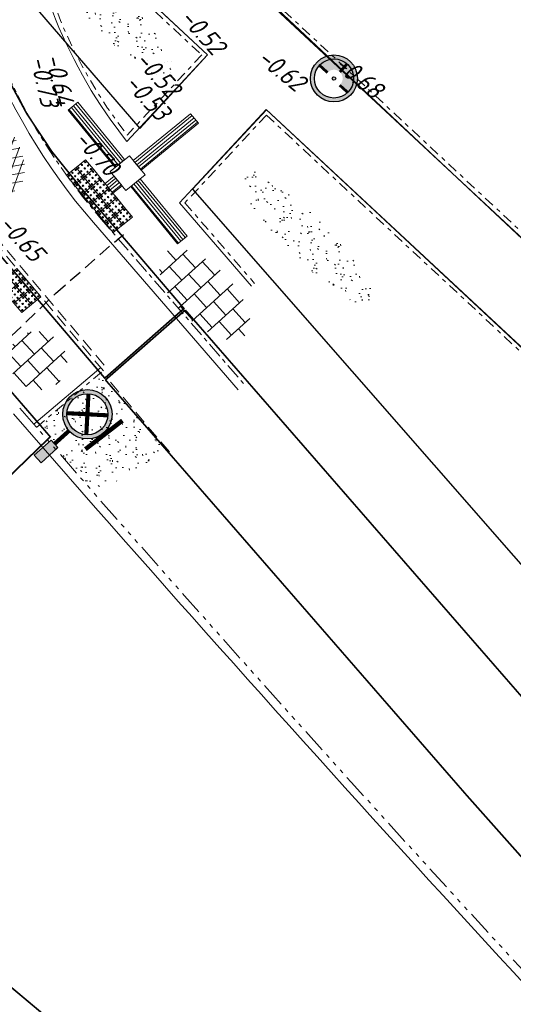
# Model space of a CAD drawing. Header units: metres. Extents: x 111546 to 149831, y 498798 to 507863.
# Tile 6 of 256: x 113514 to 113526, y 498963 to 498987. Entities that reach past the tile are written whole.
import ezdxf
from ezdxf.enums import TextEntityAlignment as Align

# ---------------------------------------------------------------- set-up
doc = ezdxf.new("R2010")
doc.units = ezdxf.units.M
for name, pattern in [('ACAD_ISO14W100', [24, 12, -3, 0, -3, 0, -3, 0, -3]), ('CENTER2', [28.575, 19.05, -3.175, 3.175, -3.175]), ('DASHDOT', [25.4, 12.7, -6.35, 0, -6.35]), ('DASHED', [19.05, 12.7, -6.35]), ('HIDDEN2', [4.7625, 3.175, -1.5875])]:
    doc.linetypes.add(name, pattern=pattern)
for name, color, linetype in [('0-hoogte mv-bestaand', 253, 'Continuous'), ('3-bs-materiaal scheiding', 200, 'HIDDEN2'), ('3-NW-HV-316010+318010-Afwerken zandbed voor wegfundering en menggranulaat-opp', 20, 'Continuous'), ('3-nw-verkeersbord-op LM-aanlegtek', 200, 'Continuous'), ('3-vw-band-ob 6x20', 30, 'Continuous'), ('6-OVL-nw-lichtmast', 7, 'Continuous'), ('6-OVL-nw-lichtmast D+E', 150, 'Continuous'), ('6-OVL-nw-lichtmast nr', 2, 'Continuous')]:
    doc.layers.add(name, color=color, linetype=linetype)
for name, color, linetype, lineweight in [('3-nw-arcering-trottoir', 2, 'Continuous', 15), ('3-nw-band-gb 5-20x20 gb-achterkant', 7, 'CENTER2', 13), ('3-nw-band-gb 5-20x20 gb-voorkant', 7, 'Continuous', 13), ('3-nw-band-gb 5-20x20 gb-voorkant-bochtband-uitwendig', 7, 'Continuous', 15), ('3-nw-band-ob 10x20', 7, 'Continuous', 13), ('3-nw-band-ob 10x20-achterkant', 7, 'DASHDOT', 13), ('3-nw-band-trb18-20x20-achterkant-betonrug', 20, 'ACAD_ISO14W100', 13), ('3-nw-band-trb18-20x20-voorkant-betonrug', 20, 'Continuous', 13), ('3-nw-BSS-wit-tussen tegels en asfalt fietspad', 2, 'DASHED', 13), ('3-nw-bushalte-mindervalide-N', 7, 'Continuous', 15), ('3-nw-mat-hatch-asfalt rood', 20, 'Continuous', 5), ('3-nw-materiaal scheiding-asfalt', 7, 'DASHED', 15), ('4-nw-gazon', 7, 'Continuous', 5)]:
    doc.layers.add(name, color=color, linetype=linetype, lineweight=lineweight)
doc.styles.add('veysel', font='isocp-ie.shx', dxfattribs={"height": 0.1})
doc.styles.add('Zaanstad', font='ARIALN.TTF')
doc.styles.add('Zaanstad 1-200 2.0mm', font='ARIALN.TTF', dxfattribs={"height": 0.4})

# ---------------------------------------------------------------- blocks, each defined once
blk = doc.blocks.new('6-OVL-LM 6.0m')
at = {"linetype": 'ByBlock', "lineweight": -2}
h = blk.add_hatch(color=0, dxfattribs=at)
h.paths.add_polyline_path([(0, 0.6, 1), (0, -0.6, 1)])
h.paths.add_polyline_path([(0, -0.5, -1), (0, 0.5, -1)], flags=16)
h.paths.add_polyline_path([(0, -0.045, -1), (0, 0.045, -1)], flags=0)
blk.add_hatch(color=0, dxfattribs=at).paths.add_polyline_path([(1.625, -0.125), (1.625, 0.125), (1.075, 0.125), (1.075, -0.125)])
at = {"color": 0, "linetype": 'ByBlock', "lineweight": -2, "const_width": 0.1}
for points in [[(-0.354, 0.354), (0.354, -0.354)], [(-0.354, -0.354), (0.354, 0.354)], [(1.075, 0), (0.6, 0)]]:
    blk.add_lwpolyline(points, dxfattribs=at)
at = {"color": 0, "linetype": 'ByBlock', "lineweight": -2}
blk.add_lwpolyline([(1.075, -0.125), (1.625, -0.125), (1.625, 0.125), (1.075, 0.125)], close=True, dxfattribs=at)
for radius in [0.6, 0.5, 0.0451]:
    blk.add_circle((0, 0), radius, dxfattribs=at)
at = {"layer": '6-OVL-nw-lichtmast nr', "linetype": 'ByBlock', "lineweight": -2, "style": 'Zaanstad'}
blk.add_attdef('MAST', (1.861, 0.289), '', height=0.4, dxfattribs=at)
at = {"layer": '6-OVL-nw-lichtmast nr', "linetype": 'ByBlock', "lineweight": -2, "style": 'Zaanstad', "flags": 1}
blk.add_attdef('STRAAT', (1.861, -0.68), '', height=0.4, dxfattribs=at)
blk = doc.blocks.new('6-OVL-LM 3.5m fietspad')
at = {"linetype": 'ByBlock', "lineweight": -2}
h = blk.add_hatch(color=0, dxfattribs=at)
h.paths.add_polyline_path([(0, 0.42, 1), (0, -0.42, 1)])
h.paths.add_polyline_path([(0, -0.35, -1), (0, 0.35, -1)], flags=16)
h.paths.add_polyline_path([(0, -0.032, -1), (0, 0.032, -1)], flags=0)
h = blk.add_hatch(color=0, dxfattribs=at)
h.dxf.hatch_style = 1
h.paths.add_polyline_path([(0, 0.156, -0.031603), (0.02, 0.155), (0.02, 0.349, 0.014031), (0, 0.35, 0.414214), (-0.35, 0), (-0.156, 0, -0.414214)])
h.paths.add_polyline_path([(0, -0.35), (0, -0.156, -0.414214), (-0.156, 0), (-0.35, 0, 0.414214)])
at = {"color": 0, "linetype": 'ByBlock', "lineweight": -2, "const_width": 0.05}
for points in [[(0.02, 0.349), (0.02, 0.155)], [(-0.156, 0), (-0.35, 0)], [(0, -0.156), (0, -0.35)]]:
    blk.add_lwpolyline(points, dxfattribs=at)
at = {"color": 0, "linetype": 'ByBlock', "lineweight": -2}
for radius in [0.42, 0.35, 0.0315]:
    blk.add_circle((0, 0), radius, dxfattribs=at)
at = {"ltscale": 2.5, "style": 'Zaanstad 1-200 2.0mm', "flags": 1}
blk.add_attdef('STRAAT', (1.192, -1.016), '', height=0.4, dxfattribs=at)
at = {"layer": '6-OVL-nw-lichtmast nr', "ltscale": 0.05, "style": 'Zaanstad'}
blk.add_attdef('MAST', (1.228, 0.306), '', height=0.4, dxfattribs=at)
blk = doc.blocks.new('A$C64341721')
at = {"ltscale": 0.02}
blk.add_lwpolyline([(0.203, 0.221), (0.424, 0.018), (0.221, -0.203), (0, 0)], close=True, dxfattribs=at)
for centre in [(0.06, 0.003), (0.133, 0.082), (0.205, 0.161), (0.212, 0.009), (0.285, 0.088), (0.364, 0.015), (0.139, -0.07), (0.219, -0.143), (0.291, -0.064)]:
    blk.add_circle(centre, 0.0169, dxfattribs=at)

msp = doc.modelspace()

# ---------------------------------------------------------------- hatches: boundary and pattern name
at = {"layer": '3-nw-arcering-trottoir'}
h = msp.add_hatch(dxfattribs=at)
h.set_pattern_fill('AVH-TEGEL_300X300_HALFST', color=256, scale=1.5, angle=292.24273, style=0, pattern_type=2)
h.set_pattern_definition([(312.266212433, (557589.17752, 746348.05721), (0.46916556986, -0.18168287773), [0.45, -0.45]), (42.26621243, (557589.17752, 746348.0572), (-0.3026593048, 0.33301253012), [])])
edge = h.paths.add_edge_path()
edge.add_ellipse((113518.9619, 498980.2717), major_axis=(0.9889, -1.0004), ratio=0.488545, start_angle=0, end_angle=360)
h = msp.add_hatch(dxfattribs=at)
h.set_pattern_fill('AVH-TEGEL_300X300_HALFST', color=256, scale=1.5, angle=292.24273, style=0, pattern_type=2)
h.set_pattern_definition([(312.266212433, (557585.12395, 746346.4439), (0.46916556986, -0.18168287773), [0.45, -0.45]), (42.26621243, (557585.12395, 746346.4439), (-0.3026593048, 0.33301253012), [])])
edge = h.paths.add_edge_path()
edge.add_ellipse((113514.9083, 498978.6584), major_axis=(0.5117, -0.5176), ratio=0.9441657, start_angle=0, end_angle=360)
at = {"layer": '3-nw-bushalte-mindervalide-N', "ltscale": 0.1}
h = msp.add_hatch(dxfattribs=at)
h.set_pattern_fill('ANSI31', color=256, scale=0.022, angle=315)
h.set_pattern_definition([(309.256, (113515.3999, 498985.20835), (0.0540867, 0.0442002), [])])
h.paths.add_polyline_path([(113515.6461, 498984.7507), (113515.8784, 498984.9405), (113517.0174, 498983.5467), (113516.7851, 498983.3569)])
h = msp.add_hatch(dxfattribs=at)
h.set_pattern_fill('ANSI31', color=256, scale=0.022, angle=405)
h.set_pattern_definition([(39.256, (113516.96064, 498983.047005), (-0.0442002, 0.0540867), [])])
h.paths.add_polyline_path([(113517.4183, 498983.2932), (113517.2285, 498983.5255), (113518.6223, 498984.6645), (113518.8121, 498984.4322)])
h = msp.add_hatch(dxfattribs=at)
h.set_pattern_fill('ANSI31', color=256, scale=0.022, angle=405)
h.set_pattern_definition([(39.256, (113516.273875, 498982.48577), (-0.0442, 0.0540867), [])])
h.paths.add_polyline_path([(113516.7315, 498982.732), (113516.5417, 498982.9643), (113516.7639, 498983.1458), (113516.9537, 498982.9135)])
h = msp.add_hatch(dxfattribs=at)
h.set_pattern_fill('ANSI31', color=256, scale=0.022, angle=315)
h.set_pattern_definition([(309.256, (113516.91859, 498983.34997), (0.0540867, 0.0442002), [])])
h.paths.add_polyline_path([(113517.1648, 498982.8923), (113517.3971, 498983.0821), (113518.5361, 498981.6883), (113518.3038, 498981.4985)])
at = {"layer": '3-nw-mat-hatch-asfalt rood', "ltscale": 0.05}
h = msp.add_hatch(dxfattribs=at)
h.set_pattern_fill('AVH-ASFALT', color=256, scale=0.2, angle=-55.109, pattern_type=2)
h.set_pattern_definition([(9.925, (113511.46355, 498986.14237), (-0.034472, 0.197007), []), (69.925, (113511.46355, 498986.14237), (-0.187849, 0.06865), [])])
edge = h.paths.add_edge_path()
edge.add_ellipse((113513.3749, 498983.9454), major_axis=(1.0383, -1.102), ratio=0.5677801, start_angle=0, end_angle=360)
at = {"layer": '4-nw-gazon', "ltscale": 0.1}
h = msp.add_hatch(dxfattribs=at)
h.set_pattern_fill('AGR-GRAS_GAZON', color=256, scale=0.25, angle=-51.16636, pattern_type=2)
h.set_pattern_definition([(303.748, (113632.08056, 498993.67853), (0.481704, -0.0158072), [0, -0.38, 0, -0.425, 0, -0.40625]), (273.748, (113632.08056, 498993.67853), (0.6750717, -0.4876646), [0, -0.205, 0, -0.3425, 0, -0.13125]), (233.748, (113632.1007, 498993.98538), (-0.0495339, -0.7769594), [0, -0.125, 0, -0.45, 0, -0.5875]), (223.748, (113632.1007, 498993.9854), (0.16977, -0.764279), [0, -0.0625, 0, -0.295, 0, -0.3375]), (317.248, (113633.07257, 498994.24984), (0.4467949, 0.0969924), [0.0375, -0.523875]), (276.248, (113631.17165, 498994.3745), (0.4008331, -0.2199227), [0.0375, -0.523875])])
edge = h.paths.add_edge_path()
edge.add_ellipse((113516.5776, 498987.2008), major_axis=(1.6112, -1.6365), ratio=0.222667, start_angle=0, end_angle=360)
h = msp.add_hatch(dxfattribs=at)
h.set_pattern_fill('AGR-GRAS_GAZON', color=256, scale=0.25, angle=-51.16636, pattern_type=2)
h.set_pattern_definition([(303.748, (113636.90735, 498988.1566), (0.481704, -0.0158072), [0, -0.38, 0, -0.425, 0, -0.40625]), (273.748, (113636.90735, 498988.1566), (0.6750717, -0.4876646), [0, -0.205, 0, -0.3425, 0, -0.13125]), (233.748, (113636.92748, 498988.46345), (-0.0495339, -0.7769594), [0, -0.125, 0, -0.45, 0, -0.5875]), (223.748, (113636.9275, 498988.46345), (0.16977, -0.764279), [0, -0.0625, 0, -0.295, 0, -0.3375]), (317.248, (113637.89937, 498988.7279), (0.4467949, 0.0969924), [0.0375, -0.523875]), (276.248, (113635.99845, 498988.85258), (0.4008331, -0.2199227), [0.0375, -0.523875])])
edge = h.paths.add_edge_path()
edge.add_ellipse((113521.4044, 498981.6789), major_axis=(1.6112, -1.6365), ratio=0.222667, start_angle=0, end_angle=360)
h = msp.add_hatch(dxfattribs=at)
h.set_pattern_fill('AGR-GRAS_GAZON', color=256, scale=0.25, angle=-48.87437, pattern_type=2)
h.set_pattern_definition([(306.04, (113676.1779, 498938.79694), (0.4819508, 0.0034698), [0, -0.38, 0, -0.425, 0, -0.40625]), (276.04, (113676.1779, 498938.79694), (0.6940344, -0.460277), [0, -0.205, 0, -0.3425, 0, -0.13125]), (236.04, (113676.1857, 498939.10434), (-0.018422, -0.7783188), [0, -0.125, 0, -0.45, 0, -0.5875]), (226.04, (113676.1857, 498939.10434), (0.2001994, -0.7568782), [0, -0.0625, 0, -0.295, 0, -0.3375]), (319.54, (113677.14625, 498939.40746), (0.4425585, 0.1147831), [0.0375, -0.523875]), (278.54, (113675.24187, 498939.456), (0.4093076, -0.2037166), [0.0375, -0.523875])])
h.paths.add_polyline_path([(113516.2891, 498975.4153), (113514.8715, 498977.0359), (113516.4425, 498978.3647), (113518.0947, 498976.4508)])

# ---------------------------------------------------------------- linework, layer by layer
at = {"layer": '3-bs-materiaal scheiding', "ltscale": 0.1}
msp.add_lwpolyline([(113513.2419, 498978.2656), (113515.3359, 498980.2926), (113516.9859, 498981.7296)], dxfattribs=at)
at = {"layer": '3-nw-band-gb 5-20x20 gb-achterkant', "ltscale": 0.02}
msp.add_lwpolyline([(113516.0825, 499001.1178, 0.3626564), (113516.408, 498982.1468), (113519.9278, 498978.0762)], format="xyb", dxfattribs=at)
at = {"layer": '3-nw-band-gb 5-20x20 gb-voorkant'}
msp.add_lwpolyline([(113516.2567, 498982.016), (113519.7765, 498977.9454)], dxfattribs=at)
at = {"layer": '3-nw-band-gb 5-20x20 gb-voorkant-bochtband-uitwendig'}
msp.add_lwpolyline([(113515.8637, 499001.1651), (113515.9268, 499001.2434, 0.3626564), (113516.2567, 498982.016)], format="xyb", dxfattribs=at)
at = {"layer": '3-nw-band-ob 10x20'}
for points in [[(113514.5496, 498992.9334), (113533.0997, 498975.6741)], [(113514.5149, 498990.3021), (113519.0339, 498986.0976), (113517.0736, 498983.9908)], [(113520.4615, 498984.7694), (113518.35, 498982.4999)], [(113520.4615, 498984.7694), (113531.7715, 498974.2465)], [(113518.35, 498982.4999), (113520.1031, 498980.4725)], [(113514.8058, 498977.1113), (113516.4355, 498978.4898)]]:
    msp.add_lwpolyline(points, dxfattribs=at)
msp.add_lwpolyline([(113517.0736, 498983.9908, -0.1448575), (113514.5149, 498990.3021, -0.1448575)], format="xyb", dxfattribs=at)
at = {"layer": '3-nw-band-ob 10x20-achterkant', "ltscale": 0.02}
for points in [[(113514.6608, 498992.9665), (113533.1679, 498975.7473)], [(113514.6435, 498990.0459), (113518.8925, 498986.0925), (113517.0799, 498984.1443)], [(113520.4666, 498984.628), (113518.4843, 498982.4975)], [(113520.4666, 498984.628), (113531.7033, 498974.1733)], [(113518.4843, 498982.4975), (113520.1788, 498980.5379)], [(113514.8704, 498977.035), (113516.5001, 498978.4134)]]:
    msp.add_lwpolyline(points, dxfattribs=at)
msp.add_lwpolyline([(113517.0799, 498984.1443, -0.1366376), (113514.6435, 498990.0459, -0.1366376)], format="xyb", dxfattribs=at)
at = {"layer": '3-nw-band-trb18-20x20-achterkant-betonrug', "ltscale": 0.05}
msp.add_lwpolyline([(113514.4666, 498977.5027, 0.0125294), (113536.3366, 498953.5992)], format="xyb", dxfattribs=at)
at = {"layer": '3-nw-band-trb18-20x20-voorkant-betonrug', "ltscale": 0.05}
msp.add_lwpolyline([(113514.3096, 498977.3675, 0.0123094), (113536.1925, 498953.4606, -0.0045558), (113543.8356, 498945.5059)], format="xyb", dxfattribs=at)
at = {"layer": '3-nw-BSS-wit-tussen tegels en asfalt fietspad', "ltscale": 0.025}
for points in [[(113516.5176, 498978.5476), (113512.9394, 498982.778, 0.4166339), (113512.2316, 498982.8341), (113511.8569, 498982.5118)], [(113516.5009, 498978.4125), (113512.8631, 498982.7134, 0.4166339), (113512.2969, 498982.7583), (113511.9221, 498982.436)]]:
    msp.add_lwpolyline(points, format="xyb", dxfattribs=at)
at = {"layer": '3-nw-bushalte-mindervalide-N', "ltscale": 0.02}
for points in [[(113515.6461, 498984.7507), (113515.8784, 498984.9405), (113517.0174, 498983.5467), (113516.7851, 498983.3569)], [(113517.4183, 498983.2932), (113517.2285, 498983.5255), (113518.6223, 498984.6645), (113518.8121, 498984.4322)], [(113517.1336, 498983.6416), (113517.5132, 498983.1771), (113517.0486, 498982.7974), (113516.669, 498983.262)], [(113516.7315, 498982.732), (113516.5417, 498982.9643), (113516.7639, 498983.1458), (113516.9537, 498982.9135)], [(113517.1648, 498982.8923), (113517.3971, 498983.0821), (113518.5361, 498981.6883), (113518.3038, 498981.4985)]]:
    msp.add_lwpolyline(points, close=True, dxfattribs=at)
at = {"layer": '3-NW-HV-316010+318010-Afwerken zandbed voor wegfundering en menggranulaat-opp', "ltscale": 0.02}
msp.add_lwpolyline([(113494.944, 498976.1924, 0.04, 0.04, 0), (113502.3356, 498969.9742, 0.04, 0.04, 0), (113514.8293, 498959.5816, 0.04, 0.04, 0), (113522.4697, 498953.1462, 0.04, 0.04, 0), (113524.3942, 498951.5253, 0.04, 0.04, 0), (113526.0107, 498953.4124, 0.04, 0.04, 0), (113525.2632, 498954.093, 0.04, 0.04, 0), (113519.5568, 498958.9743, 0.04, 0.04, 0), (113514.4312, 498963.273, 0.04, 0.04, 0), (113508.9292, 498967.8669, 0.04, 0.04, 0), (113508.1043, 498968.4461, 0.04, 0.04, 0), (113507.3652, 498969.1114, 0.04, 0.04, 0), (113507.7427, 498969.5758, 0.04, 0.04, 0), (113515.2076, 498976.8059, 0.04, 0.04, 0), (113511.6868, 498980.8788, 0.04, 0.04, 0), (113511.3985, 498981.219, 0.04, 0.04, -0.4008237), (113511.427, 498981.6983, 0.04, 0.04, 0), (113512.4957, 498982.6467, 0.04, 0.04, -0.3951689), (113512.7791, 498982.6391, 0.04, 0.04, 0), (113516.5344, 498978.2323, 0.04, 0.04, 0), (113518.4599, 498979.9266, 0.04, 0.04, 0), (113515.9477, 498982.8693, 0.04, 0.04, -0.1853072), (113512.9087, 498991.0432, 0.04, 0.04, -0.0916394)], format="xyseb", dxfattribs=at)
at = {"layer": '3-NW-HV-316010+318010-Afwerken zandbed voor wegfundering en menggranulaat-opp', "ltscale": 0.02, "const_width": 0.04}
msp.add_lwpolyline([(113585.9474, 498898.8648, -0.0126536), (113575.201, 498911.6024), (113570.3469, 498917.6177, 0.0072462), (113559.1465, 498930.7567, 0.4161844), (113558.0135, 498930.8266), (113557.7247, 498930.5697), (113555.4647, 498933.1098), (113555.7629, 498933.3751, 0.414706), (113555.8279, 498934.5055, 0.0047433), (113548.2214, 498942.8645), (113547.1949, 498941.9125), (113543.6106, 498945.7444), (113544.628, 498946.7048, -0.0041776), (113543.2619, 498948.1475, -0.0081355), (113516.5511, 498978.1885), (113518.4928, 498979.8886, 0.008278), (113545.1771, 498949.9059, -0.017012), (113572.3634, 498919.2662), (113577.2816, 498913.2438, 0.0124999), (113583.1587, 498906.0413), (113587.2084, 498901.363, 0.0693823)], format="xyb", dxfattribs=at)
at = {"layer": '3-nw-materiaal scheiding-asfalt', "ltscale": 0.025}
msp.add_lwpolyline([(113518.1059, 498976.4375), (113516.5551, 498978.271)], dxfattribs=at)
at = {"layer": '3-nw-verkeersbord-op LM-aanlegtek', "const_width": 0.1094}
msp.add_lwpolyline([(113516.063, 498976.5043), (113516.9629, 498977.2007)], dxfattribs=at)
at = {"layer": '3-vw-band-ob 6x20', "ltscale": 0.05}
for points in [[(113529.4159, 499014.1676), (113522.2849, 499005.3406), (113513.4829, 498994.0046), (113533.0209, 498975.6806)], [(113555.5518, 498967.5828), (113542.7449, 498968.7436), (113537.6929, 498970.1016), (113532.9599, 498973.1206), (113520.4669, 498984.7556), (113518.6699, 498982.8316), (113528.4169, 498971.6956), (113528.3219, 498971.6006), (113542.8129, 498954.9476)]]:
    msp.add_lwpolyline(points, dxfattribs=at)
msp.add_lwpolyline([(113519.0339, 498986.0976), (113513.2429, 498991.4856), (113512.1989, 498990.3176), (113517.3879, 498984.3076)], close=True, dxfattribs=at)

# ---------------------------------------------------------------- block references
at = {"layer": '3-nw-bushalte-mindervalide-N', "ltscale": 0.02}
for p, rotation in [((113515.8348, 498983.3552), 351.841681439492), ((113515.6025, 498983.1653), 351.841681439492), ((113515.7924, 498982.933), 351.841681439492), ((113516.0247, 498983.1229), 351.841681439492), ((113515.9822, 498982.7007), 351.841681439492), ((113516.2145, 498982.8906), 351.841681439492), ((113516.172, 498982.4684), 351.841681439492), ((113516.4043, 498982.6583), 351.841681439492), ((113516.3619, 498982.2361), 351.841681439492), ((113516.5942, 498982.426), 351.841681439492), ((113516.5517, 498982.0039), 351.841681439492), ((113516.784, 498982.1937), 351.841681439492), ((113514.1669, 498980.7074), 352.8110793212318), ((113514.3606, 498980.4784), 352.8110793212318), ((113514.1315, 498980.2846), 352.8110793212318), ((113514.5543, 498980.2493), 352.8110793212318), ((113514.3253, 498980.0556), 352.8110793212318)]:
    msp.add_blockref('A$C64341721', p, dxfattribs=dict(at, rotation=rotation))
at = {"layer": '6-OVL-nw-lichtmast', "ltscale": 0.05, "rotation": 221.9782348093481}
msp.add_blockref('6-OVL-LM 6.0m', (113516.111, 498977.354), dxfattribs=at)
at = {"layer": '6-OVL-nw-lichtmast D+E', "xscale": 1.361566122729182, "yscale": 1.361566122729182, "zscale": 1.361566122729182, "rotation": 227.7687859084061}
msp.add_blockref('6-OVL-LM 3.5m fietspad', (113522.1095, 498985.521), dxfattribs=at)

# ---------------------------------------------------------------- texts
at = {"layer": '0-hoogte mv-bestaand', "style": 'veysel', "oblique": 15}
for s, rotation, p in [('-0.52', 312, (113518.7513, 498986.5136)), ('-0.73', 283.17952, (113514.8526, 498985.4032)), ('-0.64', 283.17952, (113515.2179, 498985.448)), ('-0.52', 312, (113517.6591, 498985.4839)), ('-0.62', 321.18794, (113520.6944, 498985.5636)), ('-0.68', 320.47095, (113522.5723, 498985.3963)), ('-0.53', 312, (113517.408, 498984.9214)), ('-0.70', 312, (113516.179, 498983.5613)), ('-0.65', 312, (113514.3492, 498981.4909))]:
    msp.add_text(s, height=0.45, rotation=rotation, dxfattribs=at).set_placement(p, align=Align.CENTER)

doc.saveas('drawing.dxf')
